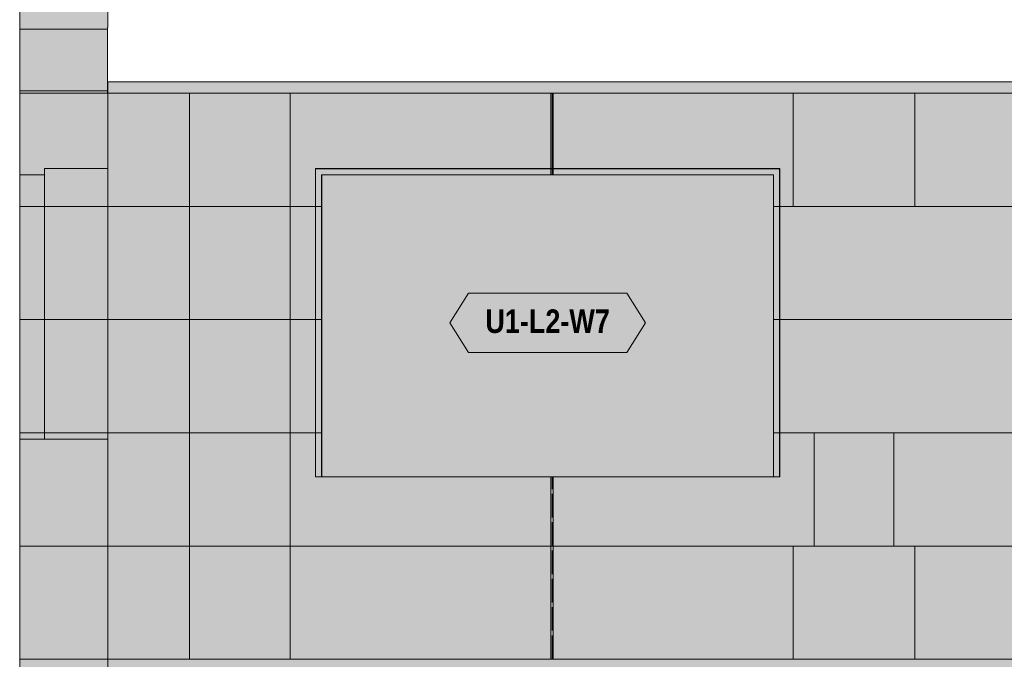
# Model space of a CAD drawing. Header units: millimetres. Extents: x 17 to 413, y 4 to 292.
# Tile 7 of 39: x 48 to 101, y 152 to 186. Entities that reach past the tile are written whole.
import ezdxf
from ezdxf.enums import TextEntityAlignment as Align

# ---------------------------------------------------------------- set-up
doc = ezdxf.new("R2010")
doc.units = ezdxf.units.MM
doc.linetypes.add('DASHED', pattern=[1.524, 1.27, -0.254])
for name, color, linetype in [('FILL-EPS', 7, 'Continuous'), ('FILL-LIGHT', 7, 'Continuous'), ('FILL-WHITE', 7, 'Continuous'), ('LINE-C_2E8C94', 7, 'Continuous'), ('LINE-C_337880', 7, 'Continuous'), ('LINE-INK', 7, 'Continuous'), ('LINE-STEEL_GREY', 7, 'Continuous'), ('LINE-TEAL_DK', 7, 'Continuous'), ('LINE-TEAL_DK-DASH', 7, 'DASHED'), ('TEXT-TEAL_DK', 7, 'Continuous')]:
    doc.layers.add(name, color=color, linetype=linetype)
doc.styles.add('OpenSansCondensed-Bold', font='OpenSansCondensed-Bold.ttf')

msp = doc.modelspace()

# ---------------------------------------------------------------- hatches: boundary and pattern name
at = {"layer": 'FILL-EPS', "true_color": 0xbae9e9}
h = msp.add_hatch(color=254, dxfattribs=at)
h.dxf.hatch_style = 1
h.paths.add_polyline_path([(47.567, 224.662), (52.308, 224.662), (52.308, 223.788), (52.308, 223.788), (52.308, 185.536), (52.304, 185.536), (52.304, 185.443), (47.567, 185.443)])
at = {"layer": 'FILL-EPS', "true_color": 0xccffff}
h = msp.add_hatch(color=7, dxfattribs=at)
h.dxf.hatch_style = 1
h.paths.add_polyline_path([(47.565, 185.447), (47.567, 185.443), (52.304, 185.443), (52.304, 181.99), (52.308, 181.99), (52.308, 171.127), (52.308, 171.113), (52.308, 171.105), (52.308, 171.105), (52.308, 151.51), (47.567, 151.51), (47.567, 171.113), (47.567, 185.443)])
h = msp.add_hatch(color=7, dxfattribs=at)
h.dxf.hatch_style = 1
h.paths.add_polyline_path([(47.565, 185.447), (47.567, 185.443), (52.304, 185.443), (52.304, 182.011), (52.308, 182.011), (52.308, 181.99), (52.311, 181.99), (52.311, 171.127), (52.311, 171.127), (52.311, 171.127), (52.311, 151.51), (52.311, 151.51), (52.311, 151.496), (52.308, 151.51), (47.567, 151.51), (47.567, 171.113), (47.567, 185.443)])
h = msp.add_hatch(color=7, dxfattribs=at)
h.dxf.hatch_style = 1
h.paths.add_polyline_path([(47.567, 151.51), (47.567, 171.127), (47.566, 171.126), (47.567, 171.127), (47.567, 185.443), (52.304, 185.443), (52.304, 182.011), (52.311, 182.011), (52.311, 171.127), (52.311, 171.127), (52.311, 151.51), (52.308, 151.51)])
h = msp.add_hatch(color=7, dxfattribs=at)
h.dxf.hatch_style = 1
h.paths.add_polyline_path([(47.567, 151.51), (47.567, 171.127), (47.566, 171.126), (47.567, 171.127), (47.567, 185.443), (52.304, 185.443), (52.304, 181.981), (52.308, 181.99), (52.308, 171.127), (52.308, 151.51)])
at = {"layer": 'FILL-EPS', "true_color": 0xbae9e9}
h = msp.add_hatch(color=254, dxfattribs=at)
h.dxf.hatch_style = 1
h.paths.add_polyline_path([(47.567, 182.121), (47.567, 185.443), (52.304, 185.443), (52.304, 182.121)])
at = {"layer": 'FILL-EPS', "true_color": 0xccffff}
h = msp.add_hatch(color=7, dxfattribs=at)
h.dxf.hatch_style = 1
h.paths.add_polyline_path([(47.567, 151.51), (47.567, 171.113), (47.566, 171.112), (47.567, 171.113), (47.567, 182.121), (52.304, 182.121), (52.304, 181.973), (52.311, 181.99), (52.311, 171.113), (52.311, 151.51)])
h = msp.add_hatch(color=7, dxfattribs=at)
h.dxf.hatch_style = 1
h.paths.add_polyline_path([(47.567, 182.121), (52.304, 182.121), (52.304, 181.99), (52.311, 181.99), (52.311, 171.113), (52.311, 151.51), (47.567, 151.51), (47.567, 171.113), (47.567, 182.121)])
h = msp.add_hatch(color=7, dxfattribs=at)
h.dxf.hatch_style = 1
h.paths.add_polyline_path([(52.29, 181.993), (52.311, 181.99), (52.29, 181.991), (52.29, 181.992), (52.29, 181.992)])
h = msp.add_hatch(color=7, dxfattribs=at)
h.dxf.hatch_style = 1
h.paths.add_polyline_path([(52.29, 181.991), (52.29, 181.992), (52.29, 181.992), (52.311, 181.99)])
h = msp.add_hatch(color=7, dxfattribs=at)
h.dxf.hatch_style = 1
h.paths.add_polyline_path([(52.311, 181.99), (132.689, 181.99), (132.689, 151.51), (52.311, 151.51)])
h.paths.add_polyline_path([(101.313, 177.599), (101.313, 161.337), (118.187, 161.337), (118.187, 177.599)], flags=0)
h.paths.add_polyline_path([(63.827, 177.599), (63.827, 161.337), (88.167, 161.337), (88.167, 177.599)], flags=0)
h = msp.add_hatch(color=7, dxfattribs=at)
h.dxf.hatch_style = 1
h.paths.add_polyline_path([(52.311, 181.99), (132.689, 181.99), (132.689, 151.51), (52.311, 151.51)])
h.paths.add_polyline_path([(100.98, 161.337), (118.52, 161.337), (118.52, 177.933), (100.98, 177.933)], flags=0)
h.paths.add_polyline_path([(63.493, 161.337), (88.5, 161.337), (88.5, 177.933), (63.493, 177.933)], flags=0)
h = msp.add_hatch(color=7, dxfattribs=at)
h.dxf.hatch_style = 1
h.paths.add_polyline_path([(52.311, 181.99), (132.689, 181.99), (132.689, 151.51), (52.311, 151.51)])
h.paths.add_polyline_path([(105.487, 177.933), (105.487, 161.337), (123.027, 161.337), (123.027, 177.933)], flags=0)
h.paths.add_polyline_path([(63.5, 177.933), (63.5, 161.337), (88.507, 161.337), (88.507, 177.933)], flags=0)
h = msp.add_hatch(color=7, dxfattribs=at)
h.dxf.hatch_style = 1
h.paths.add_polyline_path([(52.311, 181.99), (132.689, 181.99), (132.689, 151.51), (52.311, 151.51)])
h.paths.add_polyline_path([(105.82, 161.337), (122.693, 161.337), (122.693, 177.599), (105.82, 177.599)], flags=0)
h.paths.add_polyline_path([(63.833, 161.337), (88.173, 161.337), (88.173, 177.599), (63.833, 177.599)], flags=0)
h = msp.add_hatch(color=7, dxfattribs=at)
h.dxf.hatch_style = 1
h.paths.add_polyline_path([(48.907, 163.369), (48.907, 177.933), (52.308, 177.933), (52.308, 166.891), (52.308, 163.369)])
h = msp.add_hatch(color=7, dxfattribs=at)
h.dxf.hatch_style = 1
h.paths.add_polyline_path([(48.907, 177.933), (52.308, 177.933), (52.308, 163.369), (48.907, 163.369), (48.907, 177.933)])
h = msp.add_hatch(color=7, dxfattribs=at)
h.dxf.hatch_style = 1
h.paths.add_polyline_path([(63.493, 177.933), (88.5, 177.933), (88.5, 161.337), (88.167, 161.337), (88.167, 177.599), (63.827, 177.599), (63.827, 161.337), (63.493, 161.337)])
h = msp.add_hatch(color=7, dxfattribs=at)
h.dxf.hatch_style = 1
h.paths.add_polyline_path([(63.5, 177.933), (88.507, 177.933), (88.507, 161.337), (88.173, 161.337), (88.173, 177.599), (63.833, 177.599), (63.833, 161.337), (63.5, 161.337)])
h = msp.add_hatch(color=7, dxfattribs=at)
h.dxf.hatch_style = 1
h.paths.add_polyline_path([(47.567, 163.369), (47.567, 177.599), (48.907, 177.599), (48.907, 163.369)])
h = msp.add_hatch(color=7, dxfattribs=at)
h.dxf.hatch_style = 1
h.paths.add_polyline_path([(47.567, 177.599), (48.907, 177.599), (48.907, 163.369), (47.567, 163.369)])
h = msp.add_hatch(color=7, dxfattribs=at)
h.dxf.hatch_style = 1
h.paths.add_polyline_path([(47.567, 114.934), (47.567, 151.51), (52.308, 151.51), (52.311, 151.531), (52.311, 151.531), (52.311, 114.934), (52.308, 114.934), (52.308, 114.934), (52.308, 114.934)])
h = msp.add_hatch(color=7, dxfattribs=at)
h.dxf.hatch_style = 1
h.paths.add_polyline_path([(47.567, 151.51), (52.311, 151.51), (52.311, 114.934), (47.567, 114.934)])
h = msp.add_hatch(color=7, dxfattribs=at)
h.dxf.hatch_style = 1
h.paths.add_polyline_path([(47.567, 151.51), (52.308, 151.51), (52.308, 114.934), (47.567, 114.934)])
h = msp.add_hatch(color=7, dxfattribs=at)
h.dxf.hatch_style = 1
h.paths.add_polyline_path([(47.567, 114.934), (47.567, 151.51), (52.308, 151.51), (52.308, 114.934)])
h = msp.add_hatch(color=7, dxfattribs=at)
h.dxf.hatch_style = 1
h.paths.add_polyline_path([(47.567, 151.51), (52.308, 151.51), (52.308, 151.51), (52.308, 151.51), (52.311, 151.51), (52.311, 114.934), (52.311, 114.934), (52.311, 114.913), (52.311, 114.913), (52.308, 114.934), (47.567, 114.934)])
h = msp.add_hatch(color=7, dxfattribs=at)
h.dxf.hatch_style = 1
h.paths.add_polyline_path([(47.567, 114.934), (47.567, 151.51), (52.311, 151.51), (52.311, 114.934)])
h = msp.add_hatch(color=7, dxfattribs=at)
h.dxf.hatch_style = 1
h.paths.add_polyline_path([(52.29, 151.512), (52.29, 151.514), (52.29, 151.514), (52.291, 151.516), (52.311, 151.51)])
h = msp.add_hatch(color=7, dxfattribs=at)
h.dxf.hatch_style = 1
h.paths.add_polyline_path([(52.29, 151.513), (52.29, 151.514), (52.311, 151.51)])
h = msp.add_hatch(color=7, dxfattribs=at)
h.dxf.hatch_style = 1
h.paths.add_polyline_path([(52.311, 151.51), (132.689, 151.51), (132.689, 114.934), (116.553, 114.934), (116.553, 143.055), (102.947, 143.055), (102.947, 114.934), (52.311, 114.934)])
h.paths.add_polyline_path([(59.327, 143.055), (59.327, 124.761), (92.667, 124.761), (92.667, 143.055)], flags=0)
h = msp.add_hatch(color=7, dxfattribs=at)
h.dxf.hatch_style = 1
h.paths.add_polyline_path([(52.311, 114.934), (52.311, 151.51), (132.689, 151.51), (132.689, 114.934), (116.887, 114.934), (116.887, 143.389), (102.613, 143.389), (102.613, 114.934)])
h.paths.add_polyline_path([(58.993, 143.389), (58.993, 124.761), (93, 124.761), (93, 143.389)], flags=0)
h = msp.add_hatch(color=7, dxfattribs=at)
h.dxf.hatch_style = 1
h.paths.add_polyline_path([(52.311, 151.51), (132.689, 151.51), (132.689, 114.934), (127.14, 114.934), (127.14, 143.389), (96.867, 143.389), (96.867, 114.934), (52.311, 114.934)])
h.paths.add_polyline_path([(64.987, 143.389), (64.987, 128.825), (82.527, 128.825), (82.527, 143.389)], flags=0)
h = msp.add_hatch(color=7, dxfattribs=at)
h.dxf.hatch_style = 1
h.paths.add_polyline_path([(52.311, 114.934), (52.311, 151.51), (132.689, 151.51), (132.689, 114.934), (126.807, 114.934), (126.807, 143.055), (97.2, 143.055), (97.2, 114.934)])
h.paths.add_polyline_path([(65.32, 128.825), (82.193, 128.825), (82.193, 143.055), (65.32, 143.055)], flags=0)
at = {"layer": 'FILL-LIGHT', "true_color": 0xd9d9d9}
h = msp.add_hatch(color=254, dxfattribs=at)
h.dxf.hatch_style = 1
h.paths.add_polyline_path([(52.308, 181.99), (52.308, 182.614), (132.692, 182.614), (132.692, 181.99)])
h = msp.add_hatch(color=254, dxfattribs=at)
h.dxf.hatch_style = 1
h.paths.add_polyline_path([(52.308, 181.99), (52.308, 182.614), (132.692, 182.614), (132.692, 181.99)])
h = msp.add_hatch(color=254, dxfattribs=at)
h.dxf.hatch_style = 1
h.paths.add_polyline_path([(52.308, 181.99), (52.308, 182.614), (132.692, 182.614), (132.692, 181.99)])
h = msp.add_hatch(color=254, dxfattribs=at)
h.dxf.hatch_style = 1
h.paths.add_polyline_path([(52.308, 181.99), (52.308, 182.614), (132.692, 182.614), (132.692, 181.99)])
at = {"layer": 'FILL-WHITE', "true_color": 0xffffff}
h = msp.add_hatch(color=7, dxfattribs=at)
h.dxf.hatch_style = 1
h.paths.add_polyline_path([(63.5, 161.337), (63.5, 177.926), (88.5, 177.926), (88.5, 161.337)])
h = msp.add_hatch(color=7, dxfattribs=at)
h.dxf.hatch_style = 1
h.paths.add_polyline_path([(63.5, 177.926), (88.5, 177.926), (88.5, 161.337), (63.5, 161.337)])
h = msp.add_hatch(color=7, dxfattribs=at)
h.dxf.hatch_style = 1
h.paths.add_polyline_path([(63.5, 177.926), (88.5, 177.926), (88.5, 161.337), (63.5, 161.337)])
h = msp.add_hatch(color=7, dxfattribs=at)
h.dxf.hatch_style = 1
h.paths.add_polyline_path([(70.733, 169.631), (71.733, 171.231), (80.267, 171.231), (81.267, 169.631), (80.267, 168.031), (71.733, 168.031)])

# ---------------------------------------------------------------- linework, layer by layer
at = {"layer": 'LINE-C_2E8C94', "lineweight": 5}
for points in [[(47.567, 224.662), (52.308, 224.662), (52.308, 223.788), (52.308, 223.788), (52.308, 185.536), (52.304, 185.536), (52.304, 185.443), (47.567, 185.443), (47.567, 185.443), (47.567, 224.662)], [(47.565, 185.447), (47.567, 185.443), (52.304, 185.443), (52.304, 181.99), (52.308, 181.99), (52.308, 171.127), (52.308, 171.113), (52.308, 171.113), (52.308, 171.105), (52.308, 171.105), (52.308, 151.51), (52.308, 151.51), (47.567, 151.51), (47.567, 171.113), (47.567, 171.113), (47.567, 185.443), (47.567, 185.443), (47.567, 185.443), (47.567, 185.443)], [(47.565, 185.447), (47.567, 185.443), (52.304, 185.443), (52.304, 182.011), (52.308, 182.011), (52.308, 181.99), (52.311, 181.99), (52.311, 171.127), (52.311, 171.127), (52.311, 171.127), (52.311, 151.51), (52.311, 151.51), (52.311, 151.51), (52.311, 151.496), (52.308, 151.51), (47.567, 151.51), (47.567, 171.113), (47.567, 171.113), (47.567, 185.443), (47.567, 185.443), (47.567, 185.443), (47.567, 185.443)], [(47.567, 151.51), (47.567, 151.51), (47.567, 171.127), (47.566, 171.126), (47.567, 171.127), (47.567, 185.443), (47.567, 185.443), (47.567, 185.443), (52.304, 185.443), (52.304, 182.011), (52.311, 182.011), (52.311, 171.127), (52.311, 171.127), (52.311, 151.51), (52.308, 151.51)], [(47.567, 151.51), (47.567, 151.51), (47.567, 171.127), (47.566, 171.126), (47.567, 171.127), (47.567, 185.443), (47.567, 185.443), (47.567, 185.443), (52.304, 185.443), (52.304, 181.981), (52.308, 181.99), (52.308, 181.99), (52.308, 171.127), (52.308, 171.127), (52.308, 171.127), (52.308, 171.127), (52.308, 151.51)], [(47.567, 182.121), (47.567, 182.121), (47.567, 185.443), (52.304, 185.443), (52.304, 185.443), (52.304, 185.443), (52.304, 182.121), (47.567, 182.121)], [(47.567, 151.51), (47.567, 151.51), (47.567, 171.113), (47.566, 171.112), (47.567, 171.113), (47.567, 182.121), (52.304, 182.121), (52.304, 181.973), (52.311, 181.99), (52.311, 171.113), (52.311, 171.113), (52.311, 151.51)], [(47.567, 182.121), (52.304, 182.121), (52.304, 181.99), (52.311, 181.99), (52.311, 171.113), (52.311, 171.113), (52.311, 171.113), (52.311, 151.51), (52.311, 151.51), (47.567, 151.51), (47.567, 171.113), (47.567, 171.113), (47.567, 182.121), (47.567, 182.121)], [(52.29, 181.993), (52.311, 181.99), (52.29, 181.991), (52.29, 181.992), (52.29, 181.992)], [(52.29, 181.991), (52.29, 181.992), (52.29, 181.992), (52.311, 181.99)], [(52.311, 181.99), (132.689, 181.99), (132.689, 151.51), (52.311, 151.51)], [(52.311, 181.99), (132.689, 181.99), (132.689, 151.51), (52.311, 151.51)], [(52.311, 181.99), (132.689, 181.99), (132.689, 151.51), (52.311, 151.51)], [(52.311, 181.99), (132.689, 181.99), (132.689, 151.51), (52.311, 151.51)], [(48.907, 163.369), (48.907, 177.933), (48.907, 177.933), (48.907, 177.933), (52.308, 177.933), (52.308, 166.891), (52.308, 166.891), (52.308, 163.369)], [(48.907, 177.933), (52.308, 177.933), (52.308, 163.369), (48.907, 163.369), (48.907, 177.933), (48.907, 177.933)], [(63.493, 177.933), (88.5, 177.933), (88.5, 161.337), (88.167, 161.337), (88.167, 177.599), (63.827, 177.599), (63.827, 161.337), (63.493, 161.337)], [(63.493, 161.337), (88.5, 161.337), (88.5, 177.933), (63.493, 177.933)], [(63.5, 177.933), (63.5, 161.337), (88.507, 161.337), (88.507, 177.933)], [(63.5, 177.933), (88.507, 177.933), (88.507, 161.337), (88.173, 161.337), (88.173, 177.599), (63.833, 177.599), (63.833, 161.337), (63.5, 161.337)], [(47.567, 163.369), (47.567, 163.369), (47.567, 177.599), (48.907, 177.599), (48.907, 177.599), (48.907, 163.369)], [(47.567, 177.599), (48.907, 177.599), (48.907, 163.369), (48.907, 163.369), (47.567, 163.369), (47.567, 177.599)], [(63.827, 177.599), (63.827, 161.337), (88.167, 161.337), (88.167, 177.599)], [(63.833, 161.337), (88.173, 161.337), (88.173, 177.599), (63.833, 177.599)], [(47.567, 114.934), (47.567, 114.934), (47.567, 114.934), (47.567, 151.51), (52.308, 151.51), (52.311, 151.531), (52.311, 151.531), (52.311, 114.934), (52.308, 114.934), (52.308, 114.934), (52.308, 114.934)], [(47.567, 151.51), (52.311, 151.51), (52.311, 114.934), (47.567, 114.934)], [(47.567, 151.51), (52.308, 151.51), (52.308, 114.934), (52.308, 114.934), (47.567, 114.934), (47.567, 151.51)], [(47.567, 114.934), (47.567, 114.934), (47.567, 151.51), (52.308, 151.51), (52.308, 151.51), (52.308, 114.934)], [(47.567, 151.51), (52.308, 151.51), (52.308, 151.51), (52.308, 151.51), (52.311, 151.51), (52.311, 114.934), (52.311, 114.934), (52.311, 114.934), (52.311, 114.913), (52.311, 114.913), (52.308, 114.934), (47.567, 114.934), (47.567, 151.51)], [(47.567, 114.934), (47.567, 151.51), (52.311, 151.51), (52.311, 114.934)], [(52.29, 151.512), (52.29, 151.514), (52.29, 151.514), (52.291, 151.516), (52.311, 151.51)], [(52.29, 151.513), (52.29, 151.514), (52.311, 151.51)], [(52.311, 151.51), (132.689, 151.51), (132.689, 114.934), (116.553, 114.934), (116.553, 143.055), (102.947, 143.055), (102.947, 114.934), (52.311, 114.934)], [(52.311, 114.934), (52.311, 151.51), (132.689, 151.51), (132.689, 114.934), (116.887, 114.934), (116.887, 143.389), (102.613, 143.389), (102.613, 114.934)], [(52.311, 151.51), (132.689, 151.51), (132.689, 114.934), (127.14, 114.934), (127.14, 143.389), (96.867, 143.389), (96.867, 114.934), (52.311, 114.934)], [(52.311, 114.934), (52.311, 151.51), (132.689, 151.51), (132.689, 114.934), (126.807, 114.934), (126.807, 143.055), (97.2, 143.055), (97.2, 114.934)]]:
    msp.add_lwpolyline(points, close=True, dxfattribs=at)
at = {"layer": 'LINE-C_337880', "lineweight": 5}
for p, q in [((47.58, 181.99), (52.291, 181.99)), ((47.58, 181.99), (52.298, 181.99)), ((47.58, 181.99), (52.291, 181.99)), ((47.58, 181.99), (52.291, 181.99)), ((47.58, 181.99), (52.295, 181.99)), ((47.58, 181.99), (52.291, 181.99)), ((56.711, 175.894), (56.711, 181.977)), ((56.711, 175.894), (56.711, 181.977)), ((62.129, 175.894), (62.129, 181.977)), ((62.129, 175.894), (62.129, 181.977)), ((76.181, 177.613), (76.181, 181.977)), ((76.181, 177.946), (76.181, 181.977)), ((76.307, 177.613), (76.307, 181.977)), ((76.307, 177.946), (76.307, 181.977)), ((89.223, 175.894), (89.223, 181.977)), ((89.223, 175.894), (89.223, 181.977)), ((95.777, 175.894), (95.777, 181.977)), ((95.777, 175.894), (95.777, 181.977)), ((76.181, 177.613), (76.181, 177.919)), ((76.307, 177.613), (76.307, 177.919)), ((47.58, 175.894), (52.298, 175.894)), ((47.58, 175.894), (52.298, 175.894)), ((47.58, 175.894), (52.295, 175.894)), ((47.58, 175.894), (48.894, 175.894)), ((47.58, 175.894), (48.894, 175.894)), ((47.58, 175.894), (52.295, 175.894)), ((47.58, 175.894), (52.298, 175.894)), ((47.58, 175.894), (52.298, 175.894)), ((48.92, 175.894), (52.295, 175.894)), ((48.92, 175.894), (52.295, 175.894)), ((52.325, 175.894), (56.711, 175.894)), ((52.325, 175.894), (56.711, 175.894)), ((52.325, 175.894), (56.711, 175.894)), ((52.325, 175.894), (56.711, 175.894)), ((56.711, 169.798), (56.711, 175.894)), ((56.711, 175.894), (62.129, 175.894)), ((56.711, 169.798), (56.711, 175.894)), ((56.711, 175.894), (62.129, 175.894)), ((56.711, 175.894), (62.129, 175.894)), ((56.711, 175.894), (62.129, 175.894)), ((62.129, 175.894), (63.813, 175.894)), ((62.129, 175.894), (63.48, 175.894)), ((62.129, 169.798), (62.129, 175.894)), ((62.129, 175.894), (63.487, 175.894)), ((62.129, 169.798), (62.129, 175.894)), ((62.129, 175.894), (63.82, 175.894)), ((63.507, 175.894), (63.813, 175.894)), ((63.513, 175.894), (63.82, 175.894)), ((88.18, 175.894), (95.777, 175.894)), ((88.18, 175.894), (88.487, 175.894)), ((88.187, 175.894), (88.493, 175.894)), ((88.187, 175.894), (89.223, 175.894)), ((88.513, 175.894), (95.777, 175.894)), ((88.52, 175.894), (89.223, 175.894)), ((89.223, 175.894), (105.473, 175.894)), ((89.223, 175.894), (105.807, 175.894)), ((95.777, 175.894), (101.3, 175.894)), ((95.777, 175.894), (100.967, 175.894)), ((47.58, 169.798), (52.298, 169.798)), ((47.58, 169.798), (52.298, 169.798)), ((47.58, 169.798), (52.295, 169.798)), ((47.58, 169.798), (48.894, 169.798)), ((47.58, 169.798), (48.894, 169.798)), ((47.58, 169.798), (52.295, 169.798)), ((47.58, 169.798), (52.298, 169.798)), ((47.58, 169.798), (52.298, 169.798)), ((48.92, 169.798), (52.295, 169.798)), ((48.92, 169.798), (52.295, 169.798)), ((52.325, 169.798), (56.711, 169.798)), ((52.325, 169.798), (56.711, 169.798)), ((52.325, 169.798), (56.711, 169.798)), ((52.325, 169.798), (56.711, 169.798)), ((56.711, 169.798), (62.129, 169.798)), ((56.711, 169.798), (62.129, 169.798)), ((56.711, 163.702), (56.711, 169.798)), ((56.711, 169.798), (62.129, 169.798)), ((56.711, 163.702), (56.711, 169.798)), ((56.711, 169.798), (62.129, 169.798)), ((62.129, 163.702), (62.129, 169.798)), ((62.129, 169.798), (63.813, 169.798)), ((62.129, 163.702), (62.129, 169.798)), ((62.129, 169.798), (63.48, 169.798)), ((62.129, 169.798), (63.487, 169.798)), ((62.129, 169.798), (63.82, 169.798)), ((63.507, 169.798), (63.813, 169.798)), ((63.513, 169.798), (63.82, 169.798)), ((88.18, 169.798), (101.3, 169.798)), ((88.18, 169.798), (88.487, 169.798)), ((88.187, 169.798), (88.493, 169.798)), ((88.187, 169.798), (105.807, 169.798)), ((88.513, 169.798), (100.967, 169.798)), ((88.52, 169.798), (105.473, 169.798)), ((47.58, 163.702), (52.298, 163.702)), ((47.58, 163.702), (52.298, 163.702)), ((47.58, 163.702), (52.295, 163.702)), ((47.58, 163.702), (48.894, 163.702)), ((47.58, 163.702), (48.894, 163.702)), ((47.58, 163.702), (52.295, 163.702)), ((47.58, 163.702), (52.298, 163.702)), ((47.58, 163.702), (52.298, 163.702)), ((48.92, 163.702), (52.295, 163.702)), ((48.92, 163.702), (52.295, 163.702)), ((52.325, 163.702), (56.711, 163.702)), ((52.325, 163.702), (56.711, 163.702)), ((52.325, 163.702), (56.711, 163.702)), ((52.325, 163.702), (56.711, 163.702)), ((56.711, 157.606), (56.711, 163.702)), ((56.711, 163.702), (62.129, 163.702)), ((56.711, 157.606), (56.711, 163.702)), ((56.711, 163.702), (62.129, 163.702)), ((56.711, 163.702), (62.129, 163.702)), ((56.711, 163.702), (62.129, 163.702)), ((62.129, 163.702), (63.813, 163.702)), ((62.129, 163.702), (63.48, 163.702)), ((62.129, 157.606), (62.129, 163.702)), ((62.129, 163.702), (63.487, 163.702)), ((62.129, 157.606), (62.129, 163.702)), ((62.129, 163.702), (63.82, 163.702)), ((63.507, 163.702), (63.813, 163.702)), ((63.513, 163.702), (63.82, 163.702)), ((88.18, 163.702), (90.359, 163.702)), ((88.18, 163.702), (88.487, 163.702)), ((88.187, 163.702), (88.493, 163.702)), ((88.187, 163.702), (94.641, 163.702)), ((88.513, 163.702), (90.359, 163.702)), ((88.52, 163.702), (94.641, 163.702)), ((90.359, 157.606), (90.359, 163.702)), ((90.359, 163.702), (101.3, 163.702)), ((90.359, 157.606), (90.359, 163.702)), ((90.359, 163.702), (100.967, 163.702)), ((94.641, 157.606), (94.641, 163.702)), ((94.641, 163.702), (105.473, 163.702)), ((94.641, 157.606), (94.641, 163.702)), ((94.641, 163.702), (105.807, 163.702)), ((76.181, 157.606), (76.181, 161.323)), ((76.181, 157.606), (76.181, 161.323)), ((76.307, 157.606), (76.307, 161.323)), ((76.307, 157.606), (76.307, 161.323)), ((47.58, 157.606), (52.298, 157.606)), ((47.58, 157.606), (52.298, 157.606)), ((47.58, 157.606), (52.295, 157.606)), ((47.58, 157.606), (52.295, 157.606)), ((47.58, 157.606), (52.298, 157.606)), ((47.58, 157.606), (52.298, 157.606)), ((52.325, 157.606), (56.711, 157.606)), ((52.325, 157.606), (56.711, 157.606)), ((52.325, 157.606), (56.711, 157.606)), ((52.325, 157.606), (56.711, 157.606)), ((56.711, 157.606), (62.129, 157.606)), ((56.711, 157.606), (62.129, 157.606)), ((56.711, 151.523), (56.711, 157.606)), ((56.711, 157.606), (62.129, 157.606)), ((56.711, 151.523), (56.711, 157.606)), ((56.711, 157.606), (62.129, 157.606)), ((62.129, 151.523), (62.129, 157.606)), ((62.129, 157.606), (76.181, 157.606)), ((62.129, 151.523), (62.129, 157.606)), ((62.129, 157.606), (76.181, 157.606)), ((62.129, 157.606), (89.223, 157.606)), ((62.129, 157.606), (89.223, 157.606)), ((76.181, 151.523), (76.181, 157.606)), ((76.181, 151.523), (76.181, 157.606)), ((76.307, 151.523), (76.307, 157.606)), ((76.307, 157.606), (90.359, 157.606)), ((76.307, 151.523), (76.307, 157.606)), ((76.307, 157.606), (90.359, 157.606)), ((89.223, 151.523), (89.223, 157.606)), ((89.223, 157.606), (94.641, 157.606)), ((89.223, 151.523), (89.223, 157.606)), ((89.223, 157.606), (94.641, 157.606)), ((90.359, 157.606), (95.777, 157.606)), ((90.359, 157.606), (95.777, 157.606)), ((94.641, 157.606), (111.97, 157.606)), ((94.641, 157.606), (111.97, 157.606)), ((95.777, 151.523), (95.777, 157.606)), ((95.777, 157.606), (122.871, 157.606)), ((95.777, 151.523), (95.777, 157.606)), ((95.777, 157.606), (122.871, 157.606))]:
    msp.add_line(p, q, dxfattribs=at)
at = {"layer": 'LINE-INK', "lineweight": 5}
msp.add_lwpolyline([(63.5, 177.926), (63.5, 177.926), (88.5, 177.926), (88.5, 177.926), (88.5, 177.926), (88.5, 161.337), (88.5, 161.337), (88.5, 161.337), (63.5, 161.337), (63.5, 161.337), (63.5, 161.337), (63.5, 177.926)], close=True, dxfattribs=at)
msp.add_lwpolyline([(63.5, 177.926), (63.5, 177.926), (88.5, 177.926), (88.5, 177.926), (88.5, 177.926), (88.5, 161.337), (88.5, 161.337), (88.5, 161.337), (63.5, 161.337), (63.5, 161.337), (63.5, 161.337), (63.5, 177.926)], close=True, dxfattribs=at)
at = {"layer": 'LINE-STEEL_GREY', "lineweight": 5}
msp.add_lwpolyline([(52.308, 181.99), (52.308, 182.614), (132.692, 182.614), (132.692, 181.99)], close=True, dxfattribs=at)
msp.add_lwpolyline([(52.308, 181.99), (52.308, 182.614), (132.692, 182.614), (132.692, 181.99)], close=True, dxfattribs=at)
msp.add_lwpolyline([(52.308, 181.99), (52.308, 182.614), (132.692, 182.614), (132.692, 181.99)], close=True, dxfattribs=at)
msp.add_lwpolyline([(52.308, 181.99), (52.308, 182.614), (132.692, 182.614), (132.692, 181.99)], close=True, dxfattribs=at)
at = {"layer": 'LINE-TEAL_DK', "lineweight": 5}
msp.add_lwpolyline([(70.733, 169.631), (71.733, 171.231), (80.267, 171.231), (81.267, 169.631), (80.267, 168.031), (71.733, 168.031)], close=True, dxfattribs=at)
at = {"layer": 'LINE-TEAL_DK-DASH', "lineweight": 5}
for p, q in [((76.244, 177.613), (76.244, 181.977)), ((76.244, 177.946), (76.244, 181.977)), ((76.244, 177.613), (76.244, 177.919)), ((76.244, 151.523), (76.244, 161.323)), ((76.244, 151.523), (76.244, 161.323))]:
    msp.add_line(p, q, dxfattribs=at)

# ---------------------------------------------------------------- texts
at = {"layer": 'TEXT-TEAL_DK', "style": 'OpenSansCondensed-Bold'}
msp.add_text('U1-L2-W7', height=1.27, dxfattribs=at).set_placement((76, 169.081), align=Align.CENTER)

doc.saveas('drawing.dxf')
